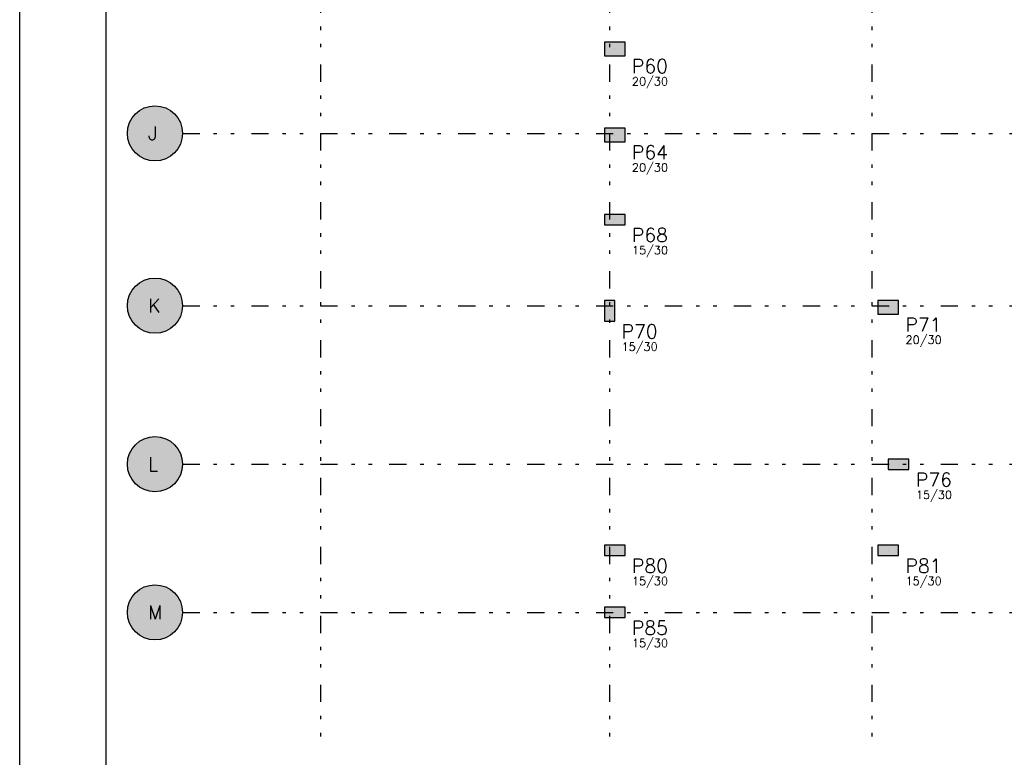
# Model space of a CAD drawing. Extents: x 0 to 119, y 0 to 84.
# Tile 2 of 8: x 0 to 29, y 31 to 52. Entities that reach past the tile are written whole.
import ezdxf

# ---------------------------------------------------------------- set-up
doc = ezdxf.new("R2010")
doc.units = 0
doc.header["$MEASUREMENT"] = 0
doc.linetypes.add('ESTILO_TQS_0004', pattern=[2, 0.5, -0.4, 0.1, -0.4, 0.1, -0.5])
for name, color, linetype in [('2', 2, 'CONTINUOUS'), ('3', 3, 'CONTINUOUS'), ('6', 6, 'CONTINUOUS'), ('8', 8, 'CONTINUOUS'), ('9', 9, 'CONTINUOUS')]:
    doc.layers.add(name, color=color, linetype=linetype)
doc.styles.get("Standard").update_dxf_attribs({"font": 'ROMANS.SHX'})

msp = doc.modelspace()

# ---------------------------------------------------------------- linework, layer by layer
at = {"layer": '2', "linetype": 'Continuous'}
for centre in [(3.92426, 49.0089), (3.92426, 44.0089), (3.92426, 39.4089), (3.92426, 35.1089)]:
    msp.add_circle(centre, 0.8, dxfattribs=at)
at = {"layer": '6', "linetype": 'Continuous'}
for points in [[(17.56426, 51.2589), (17.56426, 51.6589), (16.96426, 51.6589), (16.96426, 51.2589), (17.56426, 51.2589)], [(17.56426, 48.7589), (17.56426, 49.1589), (16.96426, 49.1589), (16.96426, 48.7589), (17.56426, 48.7589)], [(17.56426, 46.3589), (17.56426, 46.6589), (16.96426, 46.6589), (16.96426, 46.3589), (17.56426, 46.3589)], [(16.96426, 43.5589), (17.26426, 43.5589), (17.26426, 44.1589), (16.96426, 44.1589), (16.96426, 43.5589)], [(24.90426, 44.1589), (24.90426, 43.7589), (25.50426, 43.7589), (25.50426, 44.1589), (24.90426, 44.1589)], [(25.20426, 39.5589), (25.20426, 39.2589), (25.80426, 39.2589), (25.80426, 39.5589), (25.20426, 39.5589)], [(16.96426, 37.0589), (16.96426, 36.7589), (17.56426, 36.7589), (17.56426, 37.0589), (16.96426, 37.0589)], [(24.90426, 37.0589), (24.90426, 36.7589), (25.50426, 36.7589), (25.50426, 37.0589), (24.90426, 37.0589)], [(16.96426, 35.2589), (16.96426, 34.9589), (17.56426, 34.9589), (17.56426, 35.2589), (16.96426, 35.2589)]]:
    msp.add_lwpolyline(points, dxfattribs=at)
at = {"layer": '8', "linetype": 'Continuous'}
for p, q in [((0, 0), (0, 84.099998)), ((2.5, 83.099998), (2.5, 1)), ((17.26426, 51.4589), (17.26426, 51.4589)), ((17.26426, 48.9589), (17.26426, 48.9589)), ((17.26426, 46.5089), (17.26426, 46.5089)), ((17.11426, 43.8589), (17.11426, 43.8589)), ((25.20426, 43.9589), (25.20426, 43.9589)), ((25.50426, 39.4089), (25.50426, 39.4089)), ((17.26426, 36.9089), (17.26426, 36.9089)), ((25.20426, 36.9089), (25.20426, 36.9089)), ((17.26426, 35.1089), (17.26426, 35.1089))]:
    msp.add_line(p, q, dxfattribs=at)
at = {"layer": '8', "linetype": 'ESTILO_TQS_0004'}
for p, q in [((8.72426, 79.0089), (8.72426, 31.3089)), ((17.11426, 79.0089), (17.11426, 31.3089)), ((24.72426, 79.0089), (24.72426, 31.3089)), ((4.72426, 49.0089), (53.86426, 49.0089)), ((4.72426, 44.0089), (53.86426, 44.0089)), ((4.72426, 39.4089), (53.86426, 39.4089)), ((4.72426, 35.1089), (53.86426, 35.1089))]:
    msp.add_line(p, q, dxfattribs=at)
at = {"layer": '9', "linetype": 'Continuous'}
for points in [[(17.56426, 51.2589), (17.56426, 51.6589), (16.96426, 51.6589)], [(17.56426, 51.2589), (16.96426, 51.6589), (16.96426, 51.2589)], [(17.56426, 51.2589), (16.96426, 51.2589), (17.56426, 51.2589)], [(4.72426, 49.0089), (3.556208, 49.719208), (3.462916, 49.662476)], [(4.72426, 49.0089), (3.656356, 49.762709), (3.556208, 49.719208)], [(4.72426, 49.0089), (3.761495, 49.792167), (3.656356, 49.762709)], [(4.72426, 49.0089), (3.869666, 49.807035), (3.761495, 49.792167)], [(4.72426, 49.0089), (3.978854, 49.807035), (3.869666, 49.807035)], [(4.72426, 49.0089), (4.087025, 49.792167), (3.978854, 49.807035)], [(4.72426, 49.0089), (4.192164, 49.762709), (4.087025, 49.792167)], [(4.72426, 49.0089), (4.292312, 49.719208), (4.192164, 49.762709)], [(4.72426, 49.0089), (4.385604, 49.662476), (4.292312, 49.719208)], [(4.72426, 49.0089), (3.303691, 49.51377), (3.240724, 49.424567)], [(4.72426, 49.0089), (3.378217, 49.593569), (3.303691, 49.51377)], [(4.72426, 49.0089), (3.462916, 49.662476), (3.378217, 49.593569)], [(4.72426, 49.0089), (4.470303, 49.593569), (4.385604, 49.662476)], [(4.72426, 49.0089), (4.544829, 49.51377), (4.470303, 49.593569)], [(4.72426, 49.0089), (4.607796, 49.424567), (4.544829, 49.51377)], [(4.72426, 49.0089), (3.153926, 49.224737), (3.131711, 49.117833)], [(4.72426, 49.0089), (3.190491, 49.327621), (3.153926, 49.224737)], [(4.72426, 49.0089), (3.240724, 49.424567), (3.190491, 49.327621)], [(4.72426, 49.0089), (4.658029, 49.327621), (4.607796, 49.424567)], [(4.72426, 49.0089), (4.694594, 49.224737), (4.658029, 49.327621)], [(4.72426, 49.0089), (4.716809, 49.117833), (4.694594, 49.224737)], [(17.56426, 48.7589), (17.56426, 49.1589), (16.96426, 49.1589)], [(17.56426, 48.7589), (16.96426, 49.1589), (16.96426, 48.7589)], [(4.72426, 49.0089), (3.131711, 49.117833), (3.12426, 49.0089)], [(4.72426, 49.0089), (3.12426, 49.0089), (3.131711, 48.899967)], [(4.72426, 49.0089), (3.131711, 48.899967), (3.153926, 48.793063)], [(4.72426, 49.0089), (3.153926, 48.793063), (3.190491, 48.690179)], [(4.72426, 49.0089), (3.190491, 48.690179), (3.240724, 48.593233)], [(4.72426, 49.0089), (3.240724, 48.593233), (3.303691, 48.50403)], [(4.72426, 49.0089), (3.303691, 48.50403), (3.378217, 48.424231)], [(4.72426, 49.0089), (3.378217, 48.424231), (3.462916, 48.355324)], [(4.72426, 49.0089), (3.462916, 48.355324), (3.556208, 48.298592)], [(4.72426, 49.0089), (3.556208, 48.298592), (3.656356, 48.255091)], [(4.72426, 49.0089), (3.656356, 48.255091), (3.761495, 48.225633)], [(4.72426, 49.0089), (3.761495, 48.225633), (3.869666, 48.210765)], [(4.72426, 49.0089), (3.869666, 48.210765), (3.978854, 48.210765)], [(4.72426, 49.0089), (3.978854, 48.210765), (4.087025, 48.225633)], [(4.72426, 49.0089), (4.087025, 48.225633), (4.192164, 48.255091)], [(4.72426, 49.0089), (4.192164, 48.255091), (4.292312, 48.298592)], [(4.72426, 49.0089), (4.292312, 48.298592), (4.385604, 48.355324)], [(4.72426, 49.0089), (4.385604, 48.355324), (4.470303, 48.424231)], [(4.72426, 49.0089), (4.470303, 48.424231), (4.544829, 48.50403)], [(4.72426, 49.0089), (4.544829, 48.50403), (4.607796, 48.593233)], [(4.72426, 49.0089), (4.607796, 48.593233), (4.658029, 48.690179)], [(4.72426, 49.0089), (4.658029, 48.690179), (4.694594, 48.793063)], [(4.72426, 49.0089), (4.694594, 48.793063), (4.716809, 48.899967)], [(4.72426, 49.0089), (4.716809, 48.899967), (4.72426, 49.0089)], [(17.56426, 48.7589), (16.96426, 48.7589), (17.56426, 48.7589)], [(17.56426, 46.3589), (17.56426, 46.6589), (16.96426, 46.6589)], [(17.56426, 46.3589), (16.96426, 46.6589), (16.96426, 46.3589)], [(17.56426, 46.3589), (16.96426, 46.3589), (17.56426, 46.3589)], [(4.72426, 44.0089), (3.378217, 44.593569), (3.303691, 44.51377)], [(4.72426, 44.0089), (3.462916, 44.662476), (3.378217, 44.593569)], [(4.72426, 44.0089), (3.556208, 44.719208), (3.462916, 44.662476)], [(4.72426, 44.0089), (3.656356, 44.762709), (3.556208, 44.719208)], [(4.72426, 44.0089), (3.761495, 44.792167), (3.656356, 44.762709)], [(4.72426, 44.0089), (3.869666, 44.807035), (3.761495, 44.792167)], [(4.72426, 44.0089), (3.978854, 44.807035), (3.869666, 44.807035)], [(4.72426, 44.0089), (4.087025, 44.792167), (3.978854, 44.807035)], [(4.72426, 44.0089), (4.192164, 44.762709), (4.087025, 44.792167)], [(4.72426, 44.0089), (4.292312, 44.719208), (4.192164, 44.762709)], [(4.72426, 44.0089), (4.385604, 44.662476), (4.292312, 44.719208)], [(4.72426, 44.0089), (4.470303, 44.593569), (4.385604, 44.662476)], [(4.72426, 44.0089), (4.544829, 44.51377), (4.470303, 44.593569)], [(4.72426, 44.0089), (3.190491, 44.327621), (3.153926, 44.224737)], [(4.72426, 44.0089), (3.240724, 44.424567), (3.190491, 44.327621)], [(4.72426, 44.0089), (3.303691, 44.51377), (3.240724, 44.424567)], [(4.72426, 44.0089), (4.607796, 44.424567), (4.544829, 44.51377)], [(4.72426, 44.0089), (4.658029, 44.327621), (4.607796, 44.424567)], [(4.72426, 44.0089), (4.694594, 44.224737), (4.658029, 44.327621)], [(4.72426, 44.0089), (3.131711, 44.117833), (3.12426, 44.0089)], [(4.72426, 44.0089), (3.12426, 44.0089), (3.131711, 43.899967)], [(4.72426, 44.0089), (3.153926, 44.224737), (3.131711, 44.117833)], [(4.72426, 44.0089), (3.131711, 43.899967), (3.153926, 43.793063)], [(4.72426, 44.0089), (3.153926, 43.793063), (3.190491, 43.690179)], [(4.72426, 44.0089), (3.190491, 43.690179), (3.240724, 43.593233)], [(4.72426, 44.0089), (3.240724, 43.593233), (3.303691, 43.50403)], [(4.72426, 44.0089), (3.303691, 43.50403), (3.378217, 43.424231)], [(4.72426, 44.0089), (3.378217, 43.424231), (3.462916, 43.355324)], [(4.72426, 44.0089), (3.462916, 43.355324), (3.556208, 43.298592)], [(4.72426, 44.0089), (3.556208, 43.298592), (3.656356, 43.255091)], [(4.72426, 44.0089), (3.656356, 43.255091), (3.761495, 43.225633)], [(4.72426, 44.0089), (3.761495, 43.225633), (3.869666, 43.210765)], [(4.72426, 44.0089), (3.869666, 43.210765), (3.978854, 43.210765)], [(4.72426, 44.0089), (3.978854, 43.210765), (4.087025, 43.225633)], [(4.72426, 44.0089), (4.087025, 43.225633), (4.192164, 43.255091)], [(4.72426, 44.0089), (4.192164, 43.255091), (4.292312, 43.298592)], [(4.72426, 44.0089), (4.292312, 43.298592), (4.385604, 43.355324)], [(4.72426, 44.0089), (4.385604, 43.355324), (4.470303, 43.424231)], [(4.72426, 44.0089), (4.470303, 43.424231), (4.544829, 43.50403)], [(4.72426, 44.0089), (4.544829, 43.50403), (4.607796, 43.593233)], [(4.72426, 44.0089), (4.607796, 43.593233), (4.658029, 43.690179)], [(4.72426, 44.0089), (4.658029, 43.690179), (4.694594, 43.793063)], [(4.72426, 44.0089), (4.716809, 44.117833), (4.694594, 44.224737)], [(4.72426, 44.0089), (4.694594, 43.793063), (4.716809, 43.899967)], [(4.72426, 44.0089), (4.716809, 43.899967), (4.72426, 44.0089)], [(16.96426, 43.5589), (17.26426, 43.5589), (17.26426, 44.1589)], [(16.96426, 43.5589), (17.26426, 44.1589), (16.96426, 44.1589)], [(16.96426, 43.5589), (16.96426, 44.1589), (16.96426, 43.5589)], [(24.90426, 44.1589), (24.90426, 43.7589), (25.50426, 43.7589)], [(24.90426, 44.1589), (25.50426, 43.7589), (25.50426, 44.1589)], [(24.90426, 44.1589), (25.50426, 44.1589), (24.90426, 44.1589)], [(4.72426, 39.4089), (3.462916, 40.062476), (3.378217, 39.993569)], [(4.72426, 39.4089), (3.556208, 40.119208), (3.462916, 40.062476)], [(4.72426, 39.4089), (3.656356, 40.162709), (3.556208, 40.119208)], [(4.72426, 39.4089), (3.761495, 40.192167), (3.656356, 40.162709)], [(4.72426, 39.4089), (3.869666, 40.207035), (3.761495, 40.192167)], [(4.72426, 39.4089), (3.978854, 40.207035), (3.869666, 40.207035)], [(4.72426, 39.4089), (4.087025, 40.192167), (3.978854, 40.207035)], [(4.72426, 39.4089), (4.192164, 40.162709), (4.087025, 40.192167)], [(4.72426, 39.4089), (4.292312, 40.119208), (4.192164, 40.162709)], [(4.72426, 39.4089), (4.385604, 40.062476), (4.292312, 40.119208)], [(4.72426, 39.4089), (4.470303, 39.993569), (4.385604, 40.062476)], [(4.72426, 39.4089), (3.190491, 39.727621), (3.153926, 39.624737)], [(4.72426, 39.4089), (3.240724, 39.824567), (3.190491, 39.727621)], [(4.72426, 39.4089), (3.303691, 39.91377), (3.240724, 39.824567)], [(4.72426, 39.4089), (3.378217, 39.993569), (3.303691, 39.91377)], [(4.72426, 39.4089), (4.544829, 39.91377), (4.470303, 39.993569)], [(4.72426, 39.4089), (4.607796, 39.824567), (4.544829, 39.91377)], [(4.72426, 39.4089), (4.658029, 39.727621), (4.607796, 39.824567)], [(4.72426, 39.4089), (4.694594, 39.624737), (4.658029, 39.727621)], [(4.72426, 39.4089), (3.131711, 39.517833), (3.12426, 39.4089)], [(4.72426, 39.4089), (3.153926, 39.624737), (3.131711, 39.517833)], [(4.72426, 39.4089), (4.716809, 39.517833), (4.694594, 39.624737)], [(25.20426, 39.5589), (25.20426, 39.2589), (25.80426, 39.2589)], [(25.20426, 39.5589), (25.80426, 39.2589), (25.80426, 39.5589)], [(25.20426, 39.5589), (25.80426, 39.5589), (25.20426, 39.5589)], [(4.72426, 39.4089), (3.12426, 39.4089), (3.131711, 39.299967)], [(4.72426, 39.4089), (3.131711, 39.299967), (3.153926, 39.193063)], [(4.72426, 39.4089), (3.153926, 39.193063), (3.190491, 39.090179)], [(4.72426, 39.4089), (3.190491, 39.090179), (3.240724, 38.993233)], [(4.72426, 39.4089), (3.240724, 38.993233), (3.303691, 38.90403)], [(4.72426, 39.4089), (3.303691, 38.90403), (3.378217, 38.824231)], [(4.72426, 39.4089), (3.378217, 38.824231), (3.462916, 38.755324)], [(4.72426, 39.4089), (3.462916, 38.755324), (3.556208, 38.698592)], [(4.72426, 39.4089), (3.556208, 38.698592), (3.656356, 38.655091)], [(4.72426, 39.4089), (3.656356, 38.655091), (3.761495, 38.625633)], [(4.72426, 39.4089), (3.761495, 38.625633), (3.869666, 38.610765)], [(4.72426, 39.4089), (3.869666, 38.610765), (3.978854, 38.610765)], [(4.72426, 39.4089), (3.978854, 38.610765), (4.087025, 38.625633)], [(4.72426, 39.4089), (4.087025, 38.625633), (4.192164, 38.655091)], [(4.72426, 39.4089), (4.192164, 38.655091), (4.292312, 38.698592)], [(4.72426, 39.4089), (4.292312, 38.698592), (4.385604, 38.755324)], [(4.72426, 39.4089), (4.385604, 38.755324), (4.470303, 38.824231)], [(4.72426, 39.4089), (4.470303, 38.824231), (4.544829, 38.90403)], [(4.72426, 39.4089), (4.544829, 38.90403), (4.607796, 38.993233)], [(4.72426, 39.4089), (4.607796, 38.993233), (4.658029, 39.090179)], [(4.72426, 39.4089), (4.658029, 39.090179), (4.694594, 39.193063)], [(4.72426, 39.4089), (4.694594, 39.193063), (4.716809, 39.299967)], [(4.72426, 39.4089), (4.716809, 39.299967), (4.72426, 39.4089)], [(16.96426, 37.0589), (16.96426, 36.7589), (17.56426, 36.7589)], [(16.96426, 37.0589), (17.56426, 36.7589), (17.56426, 37.0589)], [(16.96426, 37.0589), (17.56426, 37.0589), (16.96426, 37.0589)], [(24.90426, 37.0589), (24.90426, 36.7589), (25.50426, 36.7589)], [(24.90426, 37.0589), (25.50426, 36.7589), (25.50426, 37.0589)], [(24.90426, 37.0589), (25.50426, 37.0589), (24.90426, 37.0589)], [(4.72426, 35.1089), (3.462916, 35.762476), (3.378217, 35.693569)], [(4.72426, 35.1089), (3.556208, 35.819208), (3.462916, 35.762476)], [(4.72426, 35.1089), (3.656356, 35.862709), (3.556208, 35.819208)], [(4.72426, 35.1089), (3.761495, 35.892167), (3.656356, 35.862709)], [(4.72426, 35.1089), (3.869666, 35.907035), (3.761495, 35.892167)], [(4.72426, 35.1089), (3.978854, 35.907035), (3.869666, 35.907035)], [(4.72426, 35.1089), (4.087025, 35.892167), (3.978854, 35.907035)], [(4.72426, 35.1089), (4.192164, 35.862709), (4.087025, 35.892167)], [(4.72426, 35.1089), (4.292312, 35.819208), (4.192164, 35.862709)], [(4.72426, 35.1089), (4.385604, 35.762476), (4.292312, 35.819208)], [(4.72426, 35.1089), (4.470303, 35.693569), (4.385604, 35.762476)], [(4.72426, 35.1089), (3.190491, 35.427621), (3.153926, 35.324737)], [(4.72426, 35.1089), (3.240724, 35.524567), (3.190491, 35.427621)], [(4.72426, 35.1089), (3.303691, 35.61377), (3.240724, 35.524567)], [(4.72426, 35.1089), (3.378217, 35.693569), (3.303691, 35.61377)], [(4.72426, 35.1089), (4.544829, 35.61377), (4.470303, 35.693569)], [(4.72426, 35.1089), (4.607796, 35.524567), (4.544829, 35.61377)], [(4.72426, 35.1089), (4.658029, 35.427621), (4.607796, 35.524567)], [(4.72426, 35.1089), (4.694594, 35.324737), (4.658029, 35.427621)], [(4.72426, 35.1089), (3.131711, 35.217833), (3.12426, 35.1089)], [(4.72426, 35.1089), (3.153926, 35.324737), (3.131711, 35.217833)], [(4.72426, 35.1089), (4.716809, 35.217833), (4.694594, 35.324737)], [(16.96426, 35.2589), (16.96426, 34.9589), (17.56426, 34.9589)], [(16.96426, 35.2589), (17.56426, 34.9589), (17.56426, 35.2589)], [(16.96426, 35.2589), (17.56426, 35.2589), (16.96426, 35.2589)], [(4.72426, 35.1089), (3.12426, 35.1089), (3.131711, 34.999967)], [(4.72426, 35.1089), (3.131711, 34.999967), (3.153926, 34.893063)], [(4.72426, 35.1089), (3.153926, 34.893063), (3.190491, 34.790179)], [(4.72426, 35.1089), (3.190491, 34.790179), (3.240724, 34.693233)], [(4.72426, 35.1089), (3.240724, 34.693233), (3.303691, 34.60403)], [(4.72426, 35.1089), (3.303691, 34.60403), (3.378217, 34.524231)], [(4.72426, 35.1089), (3.378217, 34.524231), (3.462916, 34.455324)], [(4.72426, 35.1089), (3.462916, 34.455324), (3.556208, 34.398592)], [(4.72426, 35.1089), (3.556208, 34.398592), (3.656356, 34.355091)], [(4.72426, 35.1089), (3.656356, 34.355091), (3.761495, 34.325633)], [(4.72426, 35.1089), (3.761495, 34.325633), (3.869666, 34.310765)], [(4.72426, 35.1089), (3.869666, 34.310765), (3.978854, 34.310765)], [(4.72426, 35.1089), (3.978854, 34.310765), (4.087025, 34.325633)], [(4.72426, 35.1089), (4.087025, 34.325633), (4.192164, 34.355091)], [(4.72426, 35.1089), (4.192164, 34.355091), (4.292312, 34.398592)], [(4.72426, 35.1089), (4.292312, 34.398592), (4.385604, 34.455324)], [(4.72426, 35.1089), (4.385604, 34.455324), (4.470303, 34.524231)], [(4.72426, 35.1089), (4.470303, 34.524231), (4.544829, 34.60403)], [(4.72426, 35.1089), (4.544829, 34.60403), (4.607796, 34.693233)], [(4.72426, 35.1089), (4.607796, 34.693233), (4.658029, 34.790179)], [(4.72426, 35.1089), (4.658029, 34.790179), (4.694594, 34.893063)], [(4.72426, 35.1089), (4.694594, 34.893063), (4.716809, 34.999967)], [(4.72426, 35.1089), (4.716809, 34.999967), (4.72426, 35.1089)]]:
    msp.add_solid(points, dxfattribs=at)

# ---------------------------------------------------------------- texts
at = {"layer": '3', "linetype": 'Continuous'}
for s, p in [('20/30', (17.76426, 50.3989)), ('20/30', (17.76426, 47.8989)), ('15/30', (17.76426, 45.4989)), ('20/30', (25.70426, 42.8989)), ('15/30', (17.46426, 42.6989)), ('15/30', (26.00426, 38.3989)), ('15/30', (17.76426, 35.8989)), ('15/30', (25.70426, 35.8989)), ('15/30', (17.76426, 34.0989))]:
    msp.add_text(s, height=0.24, dxfattribs=at).set_placement(p)
at = {"layer": '6', "linetype": 'Continuous'}
for s, p in [('P60', (17.76426, 50.7589)), ('J', (3.72426, 48.8089)), ('P64', (17.76426, 48.2589)), ('P68', (17.76426, 45.8589)), ('K', (3.72426, 43.8089)), ('P70', (17.46426, 43.0589)), ('P71', (25.70426, 43.2589)), ('L', (3.72426, 39.2089)), ('P76', (26.00426, 38.7589)), ('P80', (17.76426, 36.2589)), ('P81', (25.70426, 36.2589)), ('M', (3.72426, 34.9089)), ('P85', (17.76426, 34.4589))]:
    msp.add_text(s, height=0.4, dxfattribs=at).set_placement(p)

doc.saveas('drawing.dxf')
